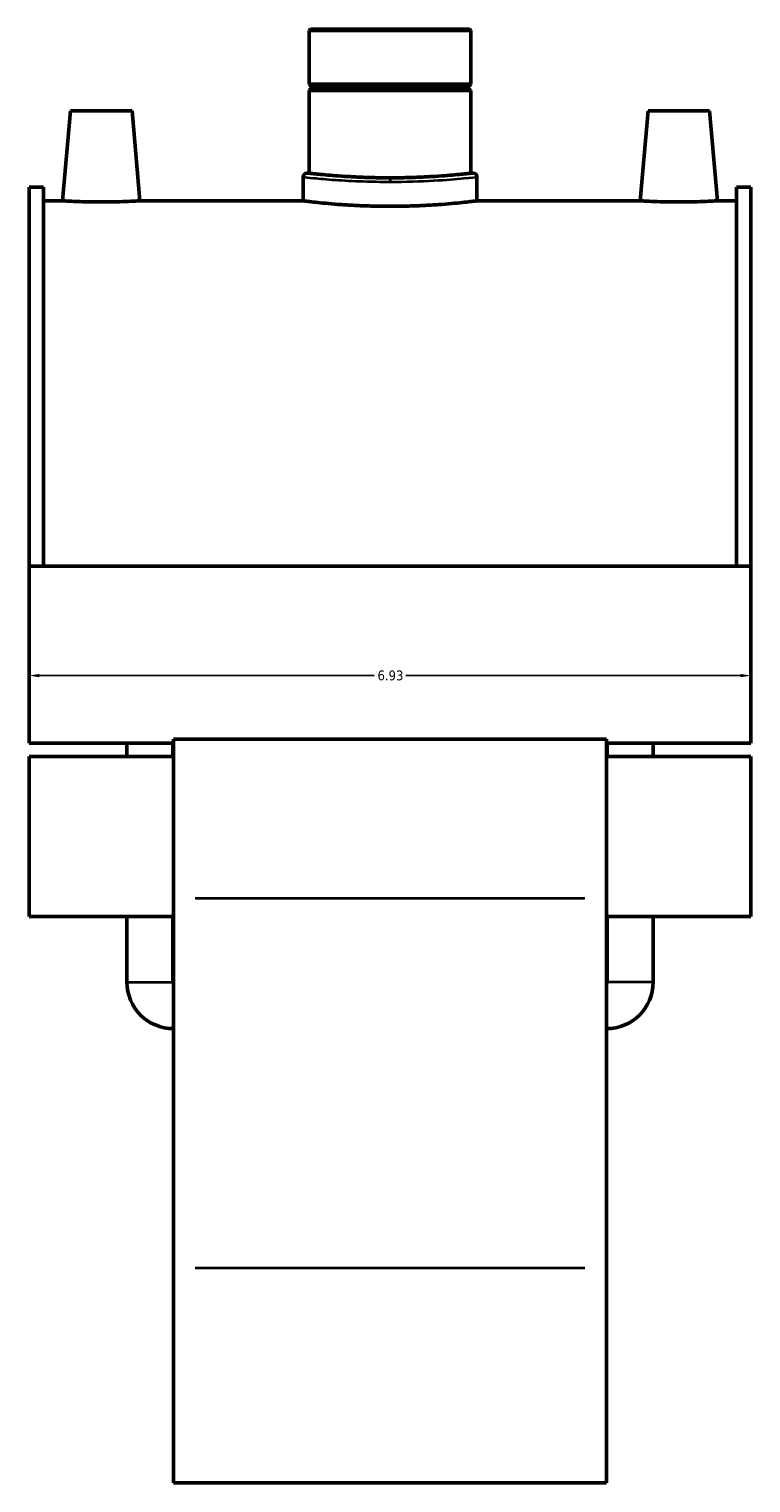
# Model space of a CAD drawing. Header units: inches. Extents: x -0.9 to 59.9, y -1.4 to 49.3.
# Tile 5 of 6: x 40.4 to 47.3, y 11.3 to 25.3. Entities that reach past the tile are written whole.
import ezdxf

# ---------------------------------------------------------------- set-up
doc = ezdxf.new("R2010")
doc.units = ezdxf.units.IN
doc.header["$MEASUREMENT"] = 0
for name, color, linetype, lineweight in [('Dimension (ANSI)', 7, 'Continuous', 25), ('Visible (ANSI)', 7, 'Continuous', 50), ('Visible Narrow (ANSI)', 7, 'Continuous', 35)]:
    doc.layers.add(name, color=color, linetype=linetype, lineweight=lineweight)
doc.styles.add('Note Text (ANSI)', font='tahoma.ttf')
doc.dimstyles.new('Default (ANSI)', dxfattribs={"dimtxt": 0.094488, "dimasz": 0.098425, "dimexe": 0.125, "dimexo": 0.0625, "dimgap": 0.031496, "dimtad": 0, "dimtih": 1, "dimtoh": 1, "dimrnd": 1e-08, "dimzin": 4, "dimdsep": 46, "dimtxsty": 'Note Text (ANSI)', "dimcen": 0.09, "dimdle": 0.393701, "dimclrd": 256, "dimclre": 256, "dimclrt": 5, "dimadec": 0, "dimazin": 1, "dimtfac": 1, "dimtofl": 0, "dimtmove": 0, "dimatfit": 3, "dimfxl": 1, "dimtolj": 1, "dimtzin": 4, "dimlwd": -1, "dimlwe": -1, "dimarcsym": 0})

# ---------------------------------------------------------------- blocks, each defined once
blk = doc.blocks.new('*D9')
at = {"layer": 'Defpoints', "color": 0, "transparency": 16777216}
for p in [(40.39, 19.29), (47.32, 19.29), (47.32, 19.09)]:
    blk.add_point(p, dxfattribs=at)
at = {"layer": 'Dimension (ANSI)', "transparency": 16777216}
for p, q in [((40.488, 19.09), (43.704, 19.09)), ((47.221, 19.09), (44.006, 19.09))]:
    blk.add_line(p, q, dxfattribs=at)
for points in [[(40.488, 19.106), (40.488, 19.074), (40.39, 19.09)], [(47.221, 19.106), (47.221, 19.074), (47.32, 19.09)]]:
    blk.add_solid(points, dxfattribs=at)
at = {"layer": 'Dimension (ANSI)', "color": 5, "transparency": 16777216, "insert": (43.735, 19.139), "char_height": 0.0945, "attachment_point": 1, "style": 'Note Text (ANSI)'}
blk.add_mtext('\\A1;6.93', dxfattribs=at)

msp = doc.modelspace()

# ---------------------------------------------------------------- linework, layer by layer
at = {"layer": 'Visible (ANSI)'}
for p, q in [((43.092, 25.301), (43.08, 25.289)), ((44.63, 25.289), (43.08, 25.289)), ((43.08, 25.289), (43.08, 24.771)), ((43.092, 25.301), (44.618, 25.301)), ((44.618, 25.301), (44.63, 25.289)), ((44.63, 25.289), (44.63, 24.771)), ((43.08, 24.771), (44.63, 24.771)), ((43.099, 24.751), (43.08, 24.771)), ((43.099, 24.732), (43.08, 24.712)), ((43.099, 24.751), (44.61, 24.751)), ((43.099, 24.751), (43.099, 24.732)), ((44.61, 24.732), (43.099, 24.732)), ((44.61, 24.751), (44.63, 24.771)), ((44.61, 24.751), (44.61, 24.732)), ((44.61, 24.732), (44.63, 24.712)), ((44.63, 24.712), (43.08, 24.712)), ((43.08, 24.712), (43.08, 23.916)), ((44.63, 24.712), (44.63, 23.916)), ((40.788, 24.517), (40.712, 23.651)), ((41.378, 24.517), (40.788, 24.517)), ((41.378, 24.517), (41.454, 23.651)), ((46.332, 24.517), (46.256, 23.651)), ((46.332, 24.517), (46.922, 24.517)), ((46.922, 24.517), (46.998, 23.651)), ((43.056, 23.916), (43.08, 23.916)), ((44.63, 23.916), (44.654, 23.916)), ((40.39, 23.784), (40.39, 20.14)), ((40.39, 23.784), (40.528, 23.784)), ((40.528, 20.14), (40.528, 23.784)), ((43.02, 23.881), (43.02, 23.651)), ((44.69, 23.881), (44.69, 23.651)), ((47.181, 20.14), (47.181, 23.784)), ((47.181, 23.784), (47.32, 23.784)), ((47.32, 23.784), (47.32, 20.14)), ((40.712, 23.651), (40.528, 23.651)), ((43.02, 23.651), (41.454, 23.651)), ((46.256, 23.651), (44.69, 23.651)), ((47.181, 23.651), (46.998, 23.651)), ((40.39, 20.14), (40.39, 18.44)), ((47.32, 20.14), (40.39, 20.14)), ((47.32, 18.44), (47.32, 20.14)), ((41.776, 18.44), (40.39, 18.44)), ((41.328, 18.314), (41.328, 18.44)), ((41.77, 18.314), (41.77, 18.44)), ((41.776, 18.48), (41.776, 16.949)), ((45.934, 18.48), (41.776, 18.48)), ((45.934, 16.949), (45.934, 18.48)), ((47.32, 18.44), (45.934, 18.44)), ((45.939, 18.314), (45.939, 18.44)), ((46.381, 18.314), (46.381, 18.44)), ((40.39, 18.314), (40.39, 16.776)), ((41.776, 18.314), (40.39, 18.314)), ((47.32, 18.314), (45.934, 18.314)), ((47.32, 16.776), (47.32, 18.314)), ((41.776, 13.396), (41.776, 16.949)), ((45.934, 16.949), (45.934, 13.396)), ((41.776, 16.776), (40.39, 16.776)), ((41.328, 16.145), (41.328, 16.776)), ((41.77, 16.145), (41.77, 16.776)), ((47.32, 16.776), (45.934, 16.776)), ((45.939, 16.145), (45.939, 16.776)), ((46.381, 16.145), (46.381, 16.776)), ((41.776, 13.396), (41.776, 11.334)), ((45.934, 11.334), (45.934, 13.396)), ((45.934, 11.334), (41.776, 11.334))]:
    msp.add_line(p, q, dxfattribs=at)
for centre, radius, start, end in [((43.056, 23.881), 0.0358, 90, 180), ((44.654, 23.881), 0.0358, 0, 90), ((41.776, 16.145), 0.447, 180, 270), ((41.776, 16.145), 0.00552, 180, 270), ((45.934, 16.145), 0.447, 270, 0), ((45.934, 16.145), 0.00552, 270, 0)]:
    msp.add_arc(centre, radius, start, end, dxfattribs=at)
for points, knots in [([(44.63, 23.916), (44.63, 23.916), (44.625, 23.916), (44.606, 23.914), (44.591, 23.912), (44.551, 23.908), (44.527, 23.906), (44.47, 23.9), (44.437, 23.897), (44.369, 23.892), (44.33, 23.889), (44.245, 23.884), (44.199, 23.881), (44.104, 23.877), (44.054, 23.875), (43.954, 23.873), (43.904, 23.873), (43.806, 23.873), (43.756, 23.873), (43.656, 23.875), (43.606, 23.877), (43.51, 23.881), (43.465, 23.884), (43.38, 23.889), (43.341, 23.892), (43.272, 23.897), (43.24, 23.9), (43.183, 23.906), (43.159, 23.908), (43.119, 23.912), (43.104, 23.914), (43.084, 23.916), (43.08, 23.916), (43.08, 23.916)], [2.969353, 2.969353, 2.969353, 2.969353, 3.340522, 3.340522, 3.71169, 3.71169, 4.082858, 4.082858, 4.454026, 4.454026, 4.825196, 4.825196, 5.196366, 5.196366, 5.567537, 5.567537, 5.938707, 5.938707, 6.309877, 6.309877, 6.681047, 6.681047, 7.052217, 7.052217, 7.423388, 7.423388, 7.794556, 7.794556, 8.165724, 8.165724, 8.536892, 8.536892, 8.90806, 8.90806, 8.90806, 8.90806]), ([(41.083, 23.641), (41.036, 23.641), (40.986, 23.641), (40.895, 23.643), (40.853, 23.645), (40.787, 23.647), (40.759, 23.649), (40.721, 23.651), (40.712, 23.651), (40.712, 23.651)], [2.844282, 2.844282, 2.844282, 2.844282, 3.199918, 3.199918, 3.555553, 3.555553, 3.910988, 3.910988, 4.266423, 4.266423, 4.266423, 4.266423]), ([(41.454, 23.651), (41.454, 23.651), (41.445, 23.651), (41.407, 23.649), (41.378, 23.647), (41.312, 23.645), (41.271, 23.643), (41.179, 23.641), (41.13, 23.641), (41.083, 23.641)], [7.110706, 7.110706, 7.110706, 7.110706, 7.466141, 7.466141, 7.821577, 7.821577, 8.177212, 8.177212, 8.532847, 8.532847, 8.532847, 8.532847]), ([(43.855, 23.599), (43.802, 23.599), (43.748, 23.599), (43.64, 23.602), (43.587, 23.604), (43.484, 23.609), (43.435, 23.612), (43.343, 23.618), (43.302, 23.622), (43.228, 23.628), (43.193, 23.632), (43.131, 23.638), (43.105, 23.641), (43.062, 23.646), (43.046, 23.648), (43.025, 23.651), (43.02, 23.651), (43.02, 23.651)], [0, 0, 0, 0, 0.399815, 0.399815, 0.799631, 0.799631, 1.199446, 1.199446, 1.599262, 1.599262, 1.999074, 1.999074, 2.398886, 2.398886, 2.798698, 2.798698, 3.19851, 3.19851, 3.19851, 3.19851]), ([(44.69, 23.651), (44.69, 23.651), (44.685, 23.651), (44.663, 23.648), (44.647, 23.646), (44.605, 23.641), (44.578, 23.638), (44.517, 23.632), (44.482, 23.628), (44.408, 23.622), (44.366, 23.618), (44.275, 23.612), (44.226, 23.609), (44.123, 23.604), (44.069, 23.602), (43.962, 23.599), (43.907, 23.599), (43.855, 23.599)], [9.59553, 9.59553, 9.59553, 9.59553, 9.995342, 9.995342, 10.395154, 10.395154, 10.794966, 10.794966, 11.194778, 11.194778, 11.594593, 11.594593, 11.994408, 11.994408, 12.394224, 12.394224, 12.794039, 12.794039, 12.794039, 12.794039]), ([(46.627, 23.641), (46.58, 23.641), (46.53, 23.641), (46.439, 23.643), (46.397, 23.645), (46.331, 23.647), (46.303, 23.649), (46.265, 23.651), (46.256, 23.651), (46.256, 23.651)], [0, 0, 0, 0, 0.355635, 0.355635, 0.71127, 0.71127, 1.066706, 1.066706, 1.422141, 1.422141, 1.422141, 1.422141]), ([(46.998, 23.651), (46.998, 23.651), (46.989, 23.651), (46.951, 23.649), (46.922, 23.647), (46.856, 23.645), (46.815, 23.643), (46.723, 23.641), (46.674, 23.641), (46.627, 23.641)], [4.266423, 4.266423, 4.266423, 4.266423, 4.621859, 4.621859, 4.977294, 4.977294, 5.332929, 5.332929, 5.688565, 5.688565, 5.688565, 5.688565])]:
    msp.add_open_spline(points, degree=3, knots=knots, dxfattribs=at)
at = {"layer": 'Visible Narrow (ANSI)'}
for p, q in [((43.855, 23.869), (43.855, 23.837)), ((45.726, 16.949), (41.984, 16.949)), ((41.331, 16.145), (41.768, 16.145)), ((46.379, 16.145), (45.942, 16.145)), ((45.726, 13.396), (41.984, 13.396))]:
    msp.add_line(p, q, dxfattribs=at)
for points, knots in [([(43.855, 23.87), (43.771, 23.87), (43.688, 23.871), (43.516, 23.877), (43.429, 23.882), (43.273, 23.894), (43.205, 23.9), (43.106, 23.911), (43.074, 23.914), (43.058, 23.916), (43.056, 23.916), (43.056, 23.916)], [6.396465, 6.396465, 6.396465, 6.396465, 7.034769, 7.034769, 7.775969, 7.775969, 8.572406, 8.572406, 9.342164, 9.342164, 9.594697, 9.594697, 9.594697, 9.594697]), ([(44.654, 23.916), (44.654, 23.916), (44.653, 23.916), (44.646, 23.915), (44.603, 23.91), (44.463, 23.896), (44.369, 23.888), (44.136, 23.874), (43.996, 23.87), (43.855, 23.87)], [15.991149, 15.991149, 15.991149, 15.991149, 16.099362, 16.099362, 17.131688, 17.131688, 18.112914, 18.112914, 19.189395, 19.189395, 19.189395, 19.189395]), ([(43.02, 23.881), (43.02, 23.881), (43.022, 23.88), (43.04, 23.879), (43.073, 23.875), (43.176, 23.865), (43.247, 23.858), (43.41, 23.847), (43.501, 23.842), (43.68, 23.836), (43.768, 23.834), (43.855, 23.834)], [-9.594697, -9.594697, -9.594697, -9.594697, -9.342164, -9.342164, -8.572406, -8.572406, -7.775969, -7.775969, -7.034769, -7.034769, -6.396465, -6.396465, -6.396465, -6.396465]), ([(43.855, 23.834), (44.002, 23.834), (44.149, 23.839), (44.392, 23.852), (44.491, 23.861), (44.637, 23.875), (44.681, 23.88), (44.689, 23.881), (44.69, 23.881), (44.69, 23.881)], [-19.189395, -19.189395, -19.189395, -19.189395, -18.112914, -18.112914, -17.131688, -17.131688, -16.099362, -16.099362, -15.991149, -15.991149, -15.991149, -15.991149])]:
    msp.add_open_spline(points, degree=3, knots=knots, dxfattribs=at)

# ---------------------------------------------------------------- dimensions: what is measured, and where the dimension line sits
at = {"layer": 'Dimension (ANSI)'}
dim = msp.add_linear_dim(base=(47.32, 19.09), p1=(40.39, 19.29), p2=(47.32, 19.29), dimstyle='Default (ANSI)', override={"dimgap": 0.031496, "dimtih": 0, "dimtoh": 0, "dimdec": 2, "dimse1": 1, "dimse2": 1, "dimtol": 0, "dimlim": 0, "dimtp": 0, "dimtm": 0, "dimtdec": 2, "dimatfit": 1}, dxfattribs=at)
dim.commit()
dim.dimension.update_dxf_attribs({"geometry": '*D9', "text_midpoint": (43.855, 19.09), "dimtype": 160})

doc.saveas('drawing.dxf')
